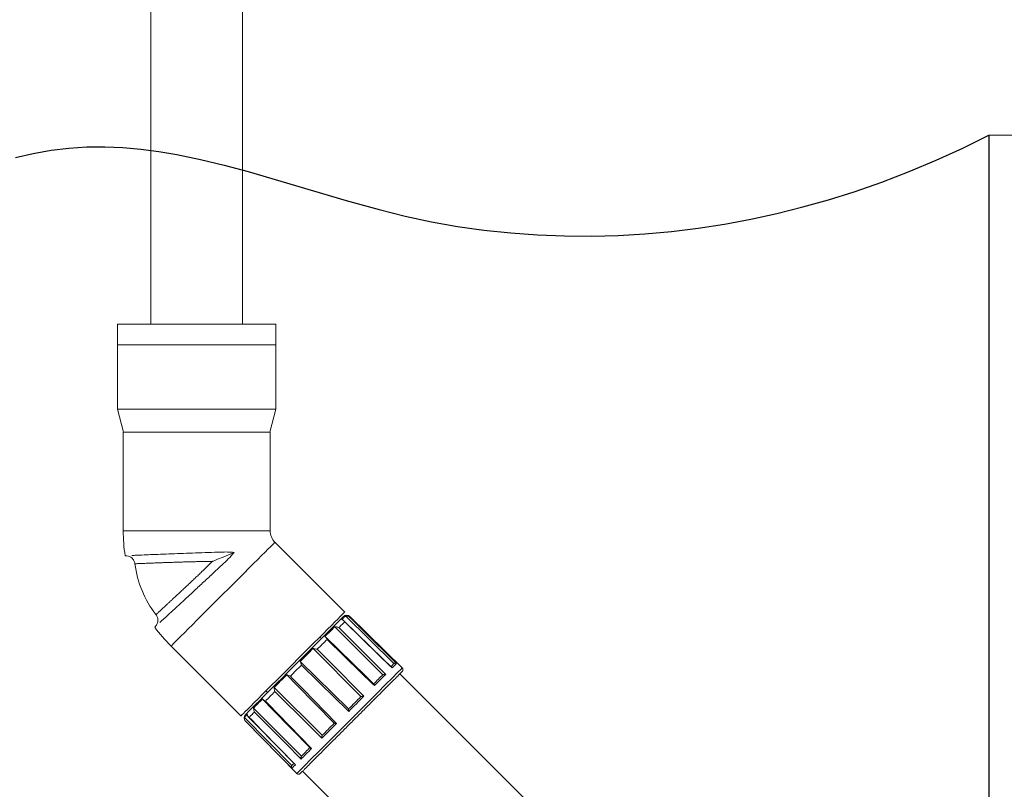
# Model space of a CAD drawing. Header units: millimetres. Extents: x 0 to 594, y 0 to 420.
# Tile 13 of 17: x 460 to 546, y 133 to 200. Entities that reach past the tile are written whole.
import ezdxf

# ---------------------------------------------------------------- set-up
doc = ezdxf.new("R2010")
doc.units = ezdxf.units.MM
doc.styles.add('SLDTEXTSTYLE1', font='TXT', dxfattribs={"width": 0.605})
doc.dimstyles.new('SLDDIMSTYLE0', dxfattribs={"dimtxt": 2.568319, "dimasz": 3.3, "dimexe": 0, "dimexo": 0.0625, "dimgap": 0.64208, "dimtad": 1, "dimdec": 1, "dimlfac": 5, "dimrnd": 1e-09, "dimzin": 12, "dimdsep": 46, "dimtxsty": 'SLDTEXTSTYLE1', "dimsah": 1, "dimcen": 0.09, "dimadec": 0, "dimazin": 3, "dimtfac": 1, "dimtdec": 1, "dimtofl": 0, "dimtmove": 0, "dimatfit": 3, "dimfxl": 1, "dimfrac": 2, "dimtolj": 1, "dimtzin": 12, "dimarcsym": 0})
doc.dimstyles.new('SLDDIMSTYLE1', dxfattribs={"dimtxt": 2.568319, "dimasz": 3.3, "dimexe": 0, "dimexo": 0.0625, "dimgap": 0.64208, "dimtad": 1, "dimdec": 1, "dimlfac": 5, "dimrnd": 1e-09, "dimzin": 12, "dimdsep": 46, "dimtxsty": 'SLDTEXTSTYLE1', "dimsah": 1, "dimcen": 0.09, "dimadec": 0, "dimazin": 3, "dimtfac": 1, "dimtdec": 1, "dimtofl": 0, "dimtmove": 0, "dimatfit": 3, "dimfxl": 1, "dimfrac": 2, "dimtolj": 1, "dimtzin": 12, "dimarcsym": 0})

# ---------------------------------------------------------------- blocks, each defined once
blk = doc.blocks.new('SW_BROKEN_VIEW_0')
at = {"color": 0, "linetype": 'Continuous'}
for p, q in [((161.443, -74.678), (163.724, -73.548)), ((163.724, -73.548), (163.724, -192.865)), ((83.61, -74.672), (85.166, -74.569)), ((85.166, -74.569), (86.726, -74.555)), ((86.726, -74.555), (88.289, -74.622)), ((78.957, -75.493), (80.506, -75.143)), ((80.506, -75.143), (82.056, -74.866)), ((82.056, -74.866), (83.61, -74.672)), ((88.289, -74.622), (89.855, -74.763)), ((89.855, -74.763), (91.425, -74.971)), ((91.425, -74.971), (92.998, -75.239)), ((92.998, -75.239), (95.063, -75.667)), ((159.124, -75.737), (161.443, -74.678)), ((95.063, -75.667), (97.134, -76.168)), ((97.134, -76.168), (99.211, -76.725)), ((156.772, -76.724), (159.124, -75.737)), ((99.211, -76.725), (102.048, -77.545)), ((154.387, -77.638), (156.772, -76.724)), ((102.048, -77.545), (104.897, -78.397)), ((151.974, -78.476), (154.387, -77.638)), ((104.897, -78.397), (107.758, -79.241)), ((149.756, -79.171), (151.974, -78.476)), ((107.758, -79.241), (110.632, -80.034)), ((147.518, -79.8), (149.756, -79.171)), ((110.632, -80.034), (112.899, -80.596)), ((112.899, -80.596), (115.175, -81.082)), ((142.988, -80.859), (145.261, -80.364)), ((145.261, -80.364), (147.518, -79.8)), ((115.175, -81.082), (117.457, -81.488)), ((138.399, -81.643), (140.7, -81.286)), ((140.7, -81.286), (142.988, -80.859)), ((117.457, -81.488), (119.745, -81.813)), ((119.745, -81.813), (122.083, -82.065)), ((122.083, -82.065), (124.424, -82.236)), ((124.424, -82.236), (126.764, -82.327)), ((129.102, -82.341), (131.436, -82.278)), ((131.436, -82.278), (133.765, -82.14)), ((133.765, -82.14), (136.086, -81.928)), ((136.086, -81.928), (138.399, -81.643)), ((126.764, -82.327), (129.102, -82.341))]:
    blk.add_line(p, q, dxfattribs=at)
blk = doc.blocks.new('_D')
at = {"color": 7, "linetype": 'Continuous', "lineweight": 0}
for p, q in [((544.518, 189.743), (562.972, 189.743)), ((561.972, 98.757), (561.972, 189.743)), ((557.44, 140.948), (557.44, 141.536)), ((557.44, 141.536), (561.384, 141.536)), ((561.384, 141.536), (561.384, 140.948)), ((557.44, 134.578), (557.44, 133.99)), ((557.44, 133.99), (561.384, 133.99)), ((561.384, 133.99), (561.384, 134.578)), ((519.35, 98.757), (562.972, 98.757))]:
    blk.add_line(p, q, dxfattribs=at)
for points in [[(561.972, 189.743), (561.472, 186.443), (562.472, 186.443)], [(561.972, 98.757), (562.472, 102.057), (561.472, 102.057)]]:
    blk.add_solid(points, dxfattribs=at)
at = {"color": 7, "linetype": 'Continuous', "lineweight": 0, "char_height": 2.6458, "attachment_point": 1, "rotation": 90, "style": 'SLDTEXTSTYLE1'}
for s, insert in [('min.', (553.441, 142.871, 0.02)), ('min.', (557.973, 142.969, 0.02)), ('5,9', (557.973, 135.313, 0.02)), ('150', (553.441, 133.647, 0.02))]:
    blk.add_mtext(s, dxfattribs=dict(at, insert=insert))
blk = doc.blocks.new('_D_1')
at = {"color": 7, "linetype": 'Continuous', "lineweight": 0}
for p, q in [((473.05, 394.199), (369.179, 394.199)), ((370.179, 98.757), (370.179, 394.199)), ((365.647, 221.239), (365.647, 221.827)), ((365.647, 221.827), (369.591, 221.827)), ((369.591, 221.827), (369.591, 221.239)), ((365.647, 212.91), (365.647, 212.322)), ((369.591, 212.322), (369.591, 212.91)), ((365.647, 212.322), (369.591, 212.322)), ((519.35, 98.757), (369.179, 98.757))]:
    blk.add_line(p, q, dxfattribs=at)
for points in [[(370.179, 394.199), (369.679, 390.899), (370.679, 390.899)], [(370.179, 98.757), (370.679, 102.057), (369.679, 102.057)]]:
    blk.add_solid(points, dxfattribs=at)
at = {"color": 7, "linetype": 'Continuous', "lineweight": 0, "char_height": 2.6458, "attachment_point": 1, "rotation": 90, "style": 'SLDTEXTSTYLE1'}
for s, insert in [('95,3', (366.181, 213.645, 0.02)), ('2420', (361.648, 211.979, 0.02))]:
    blk.add_mtext(s, dxfattribs=dict(at, insert=insert))

msp = doc.modelspace()

# ---------------------------------------------------------------- linework, layer by layer
at = {"color": 7, "linetype": 'Continuous', "lineweight": 15}
for p, q in [((471.529, 238.091), (471.529, 173.291)), ((479.529, 173.291), (479.529, 238.091)), ((468.629, 173.291), (468.629, 171.491)), ((482.429, 173.291), (468.629, 173.291)), ((482.429, 171.491), (482.429, 173.291)), ((468.629, 171.491), (468.629, 165.891)), ((482.429, 171.491), (468.629, 171.491)), ((482.429, 165.891), (482.429, 171.491)), ((468.629, 165.891), (469.165, 163.891)), ((468.629, 165.891), (482.429, 165.891)), ((481.893, 163.891), (482.429, 165.891)), ((469.129, 163.891), (469.129, 155.291)), ((481.929, 163.891), (469.129, 163.891)), ((481.929, 155.291), (481.929, 163.891)), ((488.422, 148.217), (482.341, 154.298)), ((492.706, 143.732), (488.5, 147.878)), ((493.443, 143.335), (488.874, 147.825)), ((491.727, 142.754), (487.547, 146.925)), ((486.388, 145.9), (486.246, 146.041)), ((473.29, 145.247), (479.371, 139.166)), ((489.825, 140.852), (485.671, 145.049)), ((488.755, 139.782), (484.539, 143.917)), ((518.545, 117.528), (493.23, 142.843)), ((486.458, 137.485), (482.264, 141.642)), ((481.547, 141.342), (481.688, 141.2)), ((484.649, 135.676), (480.482, 139.86)), ((483.814, 134.841), (479.671, 139.049)), ((479.763, 138.714), (484.253, 134.145)), ((484.745, 134.357), (510.059, 109.043))]:
    msp.add_line(p, q, dxfattribs=at)
at = {"color": 8, "linetype": 'Continuous', "lineweight": 0}
msp.add_line((481.929, 155.291), (469.129, 155.291), dxfattribs=at)
at = {"color": 8, "linetype": 'Continuous', "lineweight": 0, "flags": 128}
for points in [[(482.341, 154.298), (482.316, 154.273), (482.242, 154.199), (482.119, 154.076), (481.95, 153.907), (481.734, 153.692), (481.476, 153.434), (481.178, 153.135), (480.843, 152.801), (480.475, 152.432), (480.078, 152.035), (479.656, 151.613), (479.214, 151.171), (478.756, 150.713), (478.288, 150.245), (477.815, 149.772), (477.342, 149.299), (476.874, 148.831), (476.417, 148.374), (475.975, 147.932), (475.553, 147.51), (475.155, 147.112), (474.787, 146.744), (474.452, 146.409), (474.154, 146.111), (473.896, 145.853), (473.681, 145.638), (473.511, 145.468), (473.389, 145.346), (473.315, 145.272), (473.29, 145.247)], [(488.829, 147.781), (489.057, 147.556), (489.97, 146.657), (492.933, 143.737)], [(488.419, 147.37), (488.365, 147.316), (488.308, 147.259), (488.248, 147.199), (488.185, 147.136), (488.12, 147.071), (488.052, 147.003), (487.981, 146.933), (487.908, 146.859)], [(487.908, 146.859), (488.135, 146.633), (489.042, 145.729), (491.987, 142.791)], [(492.54, 143.345), (492.311, 143.568), (491.395, 144.463), (488.419, 147.37)], [(486.877, 145.829), (486.776, 145.728), (486.674, 145.625), (486.569, 145.52), (486.463, 145.414), (486.356, 145.307), (486.247, 145.198), (486.136, 145.088), (486.025, 144.976)], [(491.001, 141.806), (490.772, 142.029), (489.855, 142.924), (486.877, 145.829)], [(486.025, 144.976), (486.25, 144.749), (487.151, 143.838), (490.077, 140.881)], [(484.65, 143.601), (484.529, 143.481), (484.408, 143.36), (484.287, 143.239), (484.166, 143.118), (484.045, 142.997), (483.925, 142.876), (483.804, 142.756), (483.684, 142.636)], [(488.763, 139.567), (488.535, 139.792), (487.62, 140.689), (484.65, 143.601)], [(485.478, 135.399), (486.155, 136.075), (486.935, 136.855), (487.787, 137.708), (488.68, 138.601), (489.579, 139.5), (490.449, 140.37), (491.258, 141.178), (491.973, 141.893), (492.567, 142.487), (493.018, 142.938), (493.308, 143.228), (493.426, 143.346), (493.416, 143.337)], [(492.933, 143.737), (492.905, 143.709), (492.871, 143.675), (492.83, 143.635), (492.784, 143.588), (492.732, 143.536), (492.674, 143.478), (492.61, 143.414), (492.54, 143.345)], [(483.684, 142.636), (483.908, 142.407), (484.805, 141.492), (487.716, 138.52)], [(491.987, 142.791), (491.879, 142.683), (491.767, 142.571), (491.649, 142.454), (491.528, 142.332), (491.402, 142.207), (491.273, 142.077), (491.139, 141.943), (491.001, 141.806)], [(482.334, 141.285), (482.226, 141.177), (482.119, 141.07), (482.014, 140.965), (481.91, 140.862), (481.808, 140.76), (481.708, 140.66), (481.61, 140.561), (481.514, 140.465)], [(486.426, 137.23), (486.198, 137.455), (485.288, 138.357), (482.334, 141.285)], [(490.077, 140.881), (489.919, 140.723), (489.758, 140.562), (489.596, 140.4), (489.432, 140.236), (489.266, 140.07), (489.099, 139.903), (488.932, 139.736), (488.763, 139.567)], [(481.514, 140.465), (481.737, 140.236), (482.632, 139.319), (485.536, 136.34)], [(480.549, 139.501), (480.483, 139.434), (480.419, 139.37), (480.358, 139.309), (480.299, 139.251), (480.244, 139.195), (480.191, 139.142), (480.141, 139.093), (480.095, 139.046)], [(480.095, 139.046), (480.318, 138.817), (481.214, 137.901), (484.121, 134.925)], [(484.615, 135.419), (484.389, 135.646), (483.485, 136.553), (480.549, 139.501)], [(479.775, 138.726), (479.768, 138.719), (479.764, 138.715), (479.763, 138.714)], [(483.816, 134.62), (483.591, 134.848), (482.693, 135.761), (479.775, 138.726)], [(487.716, 138.52), (487.549, 138.353), (487.384, 138.188), (487.219, 138.023), (487.056, 137.861), (486.895, 137.7), (486.736, 137.541), (486.58, 137.384), (486.426, 137.23)], [(485.536, 136.34), (485.406, 136.21), (485.279, 136.083), (485.157, 135.961), (485.039, 135.843), (484.926, 135.73), (484.817, 135.621), (484.713, 135.518), (484.615, 135.419)], [(484.121, 134.925), (484.062, 134.866), (484.009, 134.813), (483.961, 134.766), (483.92, 134.724), (483.885, 134.689), (483.856, 134.66), (483.833, 134.637), (483.816, 134.62)], [(484.251, 134.172), (484.3, 134.22), (484.532, 134.453), (484.93, 134.851), (485.478, 135.399)]]:
    msp.add_lwpolyline(points, dxfattribs=at)
at = {"color": 7, "linetype": 'Continuous', "lineweight": 15, "flags": 128}
for points in [[(478.781, 153.405), (478.308, 153.209), (477.824, 153.009), (477.344, 152.81), (477.105, 152.711), (476.985, 152.661), (476.925, 152.637), (476.895, 152.624), (476.873, 152.615), (476.867, 152.613), (476.866, 152.612), (476.865, 152.612), (476.865, 152.612), (476.865, 152.612), (476.865, 152.612), (476.865, 152.612)], [(488.422, 148.217), (488.397, 148.192), (488.323, 148.118), (488.2, 147.995), (488.031, 147.826), (487.816, 147.61), (487.558, 147.352), (487.259, 147.054), (486.925, 146.719), (486.556, 146.351), (486.159, 145.954), (485.737, 145.532), (485.295, 145.09), (484.837, 144.632), (484.369, 144.164), (483.896, 143.691), (483.423, 143.218), (482.956, 142.75), (482.498, 142.293), (482.056, 141.851), (481.634, 141.429), (481.236, 141.031), (480.868, 140.663), (480.533, 140.328), (480.235, 140.03), (479.977, 139.772), (479.762, 139.557), (479.592, 139.387), (479.47, 139.265), (479.396, 139.191), (479.371, 139.166)], [(481.324, 140.836), (481.696, 141.208), (482.096, 141.608), (482.519, 142.031), (482.96, 142.472), (483.413, 142.925), (483.874, 143.386), (484.336, 143.848), (484.795, 144.308), (485.246, 144.758), (485.682, 145.194), (486.098, 145.61), (486.491, 146.003), (486.855, 146.367), (487.186, 146.698), (487.48, 146.992), (487.733, 147.245), (487.943, 147.455), (488.108, 147.62), (488.225, 147.737), (488.292, 147.804), (488.31, 147.822)], [(488.5, 147.878), (488.474, 147.852), (488.443, 147.821), (488.408, 147.786), (488.368, 147.746), (488.323, 147.701), (488.274, 147.652), (488.22, 147.598), (488.162, 147.54)], [(487.547, 146.925), (487.452, 146.831), (487.355, 146.733), (487.253, 146.631), (487.148, 146.527), (487.04, 146.419), (486.929, 146.307), (486.815, 146.193), (486.698, 146.076)], [(492.503, 143.403), (491.751, 144.137), (488.352, 147.458)], [(490.958, 141.945), (490.25, 142.636), (486.768, 146.033)], [(485.671, 145.049), (485.534, 144.912), (485.395, 144.773), (485.255, 144.633), (485.114, 144.492), (484.971, 144.35), (484.828, 144.206), (484.684, 144.062), (484.539, 143.917)], [(492.706, 143.732), (492.68, 143.707), (492.65, 143.677), (492.616, 143.643), (492.578, 143.605), (492.536, 143.563), (492.49, 143.517), (492.44, 143.467), (492.439, 143.466)], [(483.376, 142.754), (483.232, 142.611), (483.09, 142.468), (482.949, 142.327), (482.809, 142.187), (482.67, 142.048), (482.533, 141.911), (482.398, 141.776), (482.264, 141.642)], [(483.378, 142.752), (484.261, 141.85), (487.51, 138.535)], [(491.727, 142.754), (491.637, 142.664), (491.544, 142.571), (491.448, 142.475), (491.349, 142.376), (491.247, 142.274), (491.142, 142.169), (491.035, 142.061), (490.925, 141.951)], [(479.765, 139.277), (479.766, 139.278), (479.798, 139.31), (479.88, 139.392), (480.011, 139.523), (480.189, 139.701), (480.412, 139.924), (480.678, 140.19), (480.983, 140.495), (481.324, 140.836)], [(481.276, 140.654), (481.165, 140.543), (481.057, 140.435), (480.952, 140.33), (480.851, 140.229), (480.753, 140.131), (480.659, 140.037), (480.569, 139.947), (480.482, 139.86)], [(489.825, 140.852), (489.695, 140.722), (489.564, 140.591), (489.431, 140.458), (489.298, 140.325), (489.163, 140.19), (489.028, 140.054), (488.892, 139.918), (488.755, 139.782)], [(481.325, 140.57), (482.143, 139.732), (485.407, 136.386)], [(479.934, 139.312), (479.885, 139.263), (479.84, 139.218), (479.801, 139.179), (479.765, 139.143), (479.735, 139.113), (479.709, 139.087), (479.687, 139.065), (479.671, 139.049)], [(480.021, 139.104), (480.759, 138.349), (484.074, 134.958)], [(487.51, 138.536), (487.374, 138.401), (487.24, 138.267), (487.106, 138.133), (486.974, 138.001), (486.843, 137.87), (486.713, 137.74), (486.585, 137.611), (486.458, 137.485)], [(485.4, 136.427), (485.296, 136.323), (485.194, 136.221), (485.096, 136.123), (485, 136.027), (484.908, 135.934), (484.818, 135.845), (484.732, 135.759), (484.649, 135.676)], [(483.985, 135.012), (483.976, 135.003), (483.939, 134.965), (483.905, 134.932), (483.876, 134.903), (483.851, 134.878), (483.83, 134.857), (483.814, 134.841)]]:
    msp.add_lwpolyline(points, dxfattribs=at)
at = {"color": 7, "linetype": 'Continuous', "lineweight": 15}
for centre, radius, start, end in [((483.334, 155.291), 14.205, 180.00001, 188.79158), ((483.334, 155.291), 1.405, 179.99995, 225.00013), ((479.129, 153.549), 9.053, 187.15957, 217.84509), ((488.593, 147.54), 0.4, 45.49759, 135.00206), ((483.334, 155.291), 14.204, 216.20731, 225.00027), ((480.048, 138.994), 0.4, 135.00078, 224.4992)]:
    msp.add_arc(centre, radius, start, end, dxfattribs=at)
at = {"color": 8, "linetype": 'Continuous', "lineweight": 0}
msp.add_arc((489.453, 147.201), 0.852, 132.88641, 137.10202, dxfattribs=at)
at = {"color": 7, "linetype": 'Continuous', "lineweight": 15}
for points, knots in [([(469.311, 153.121), (469.408, 153.115), (469.608, 153.105), (469.878, 152.949), (470.078, 152.712), (470.124, 152.516), (470.146, 152.421)], [0, 0, 0, 0, 0.240726, 0.499575, 0.758666, 1, 1, 1, 1]), ([(469.893, 153.146), (470.022, 153.152), (470.309, 153.164), (470.847, 153.187), (471.547, 153.216), (472.408, 153.251), (473.361, 153.289), (474.379, 153.328), (475.448, 153.366), (476.534, 153.408), (477.458, 153.43), (478.206, 153.458), (478.591, 153.423), (478.781, 153.405)], [0, 0, 0, 0, 0.043552, 0.096781, 0.181718, 0.279913, 0.387176, 0.503344, 0.623732, 0.747844, 0.869723, 0.935729, 1, 1, 1, 1]), ([(478.781, 153.405), (478.618, 153.214), (478.287, 152.824), (477.622, 152.23), (476.885, 151.525), (476.052, 150.757), (475.242, 150.003), (474.481, 149.3), (473.792, 148.663), (473.203, 148.121), (472.72, 147.677), (472.438, 147.418), (472.313, 147.304)], [0, 0, 0, 0, 0.084699, 0.172358, 0.300111, 0.428938, 0.554359, 0.673313, 0.77841, 0.870918, 0.943043, 1, 1, 1, 1]), ([(471.98, 147.995), (472.031, 147.913), (472.137, 147.742), (472.163, 147.432), (472.082, 147.132), (471.948, 146.982), (471.883, 146.91)], [0, 0, 0, 0, 0.241329, 0.500427, 0.759271, 1, 1, 1, 1]), ([(488.419, 147.37), (488.419, 147.37), (488.394, 147.413), (488.341, 147.479), (488.245, 147.533), (488.186, 147.538), (488.162, 147.54)], [0, 0, 0, 0, 0.004885, 0.452938, 0.779144, 1, 1, 1, 1]), ([(488.5, 147.878), (488.527, 147.879), (488.594, 147.882), (488.709, 147.857), (488.79, 147.813), (488.829, 147.781), (488.829, 147.781)], [0, 0, 0, 0, 0.229408, 0.570341, 0.995688, 1, 1, 1, 1]), ([(487.547, 146.925), (487.573, 146.925), (487.641, 146.924), (487.763, 146.908), (487.857, 146.881), (487.908, 146.86), (487.908, 146.859)], [0, 0, 0, 0, 0.2115743, 0.5546072, 0.9955946, 1, 1, 1, 1]), ([(486.877, 145.829), (486.877, 145.829), (486.861, 145.879), (486.829, 145.957), (486.766, 146.046), (486.716, 146.068), (486.698, 146.076)], [0, 0, 0, 0, 0.0053906, 0.4936852, 0.8120286, 1, 1, 1, 1]), ([(485.671, 145.049), (485.693, 145.044), (485.754, 145.03), (485.873, 145.011), (485.969, 144.991), (486.024, 144.976), (486.025, 144.976)], [0, 0, 0, 0, 0.185974, 0.522635, 0.99514, 1, 1, 1, 1]), ([(484.65, 143.601), (484.65, 143.602), (484.637, 143.657), (484.615, 143.747), (484.583, 143.855), (484.55, 143.901), (484.539, 143.917)], [0, 0, 0, 0, 0.005328, 0.500787, 0.827811, 1, 1, 1, 1]), ([(492.502, 143.402), (492.517, 143.384), (492.532, 143.366), (492.54, 143.345), (492.54, 143.345)], [0, 0, 0, 0, 0.9872659, 1, 1, 1, 1]), ([(492.706, 143.732), (492.719, 143.741), (492.744, 143.758), (492.793, 143.771), (492.853, 143.773), (492.902, 143.757), (492.928, 143.741), (492.933, 143.737), (492.933, 143.737)], [0, 0, 0, 0, 0.192236, 0.37345, 0.625562, 0.924658, 0.9966, 1, 1, 1, 1]), ([(493.43, 143.042), (493.441, 143.056), (493.464, 143.083), (493.491, 143.146), (493.496, 143.222), (493.472, 143.298), (493.442, 143.333), (493.428, 143.349)], [0, 0, 0, 0, 0.159448, 0.313864, 0.591569, 0.819811, 1, 1, 1, 1]), ([(483.376, 142.754), (483.391, 142.742), (483.434, 142.707), (483.541, 142.672), (483.629, 142.648), (483.684, 142.636), (483.684, 142.636)], [0, 0, 0, 0, 0.1720297, 0.4975356, 0.9946528, 1, 1, 1, 1]), ([(484.545, 134.158), (484.55, 134.163), (484.576, 134.189), (484.63, 134.243), (484.706, 134.318), (484.79, 134.402), (484.881, 134.493), (485.079, 134.691), (485.419, 135.031), (485.929, 135.541), (486.536, 136.148), (487.22, 136.832), (487.96, 137.572), (488.732, 138.345), (489.513, 139.125), (490.277, 139.889), (491, 140.613), (491.66, 141.272), (492.231, 141.844), (492.621, 142.233), (492.854, 142.466), (492.975, 142.588), (493.104, 142.717), (493.236, 142.849), (493.345, 142.957), (493.407, 143.019), (493.428, 143.041)], [0, 0, 0, 0, 0.0015961, 0.0088355, 0.0181472, 0.0272273, 0.0371935, 0.0488865, 0.0940184, 0.1520484, 0.2211154, 0.2989412, 0.3831511, 0.4710391, 0.5598338, 0.6467696, 0.7290352, 0.8041108, 0.8695611, 0.9220611, 0.9356128, 0.9481578, 0.9632122, 0.9790961, 0.9926943, 1, 1, 1, 1]), ([(491.727, 142.754), (491.74, 142.762), (491.765, 142.777), (491.816, 142.792), (491.884, 142.802), (491.944, 142.799), (491.979, 142.792), (491.986, 142.791), (491.987, 142.791)], [0, 0, 0, 0, 0.160762, 0.33253, 0.594503, 0.919748, 0.996426, 1, 1, 1, 1]), ([(482.334, 141.285), (482.334, 141.286), (482.319, 141.341), (482.298, 141.438), (482.28, 141.557), (482.268, 141.62), (482.264, 141.642)], [0, 0, 0, 0, 0.0047871, 0.473079, 0.8108875, 1, 1, 1, 1]), ([(490.957, 141.944), (490.958, 141.943), (490.972, 141.934), (490.986, 141.891), (490.997, 141.846), (491.001, 141.814), (491.001, 141.806), (491.001, 141.806)], [0, 0, 0, 0, 0.032091, 0.330228, 0.846319, 0.992943, 1, 1, 1, 1]), ([(481.276, 140.654), (481.283, 140.635), (481.302, 140.584), (481.387, 140.516), (481.465, 140.482), (481.513, 140.465), (481.514, 140.465)], [0, 0, 0, 0, 0.1922413, 0.5105154, 0.9946535, 1, 1, 1, 1]), ([(489.825, 140.852), (489.834, 140.856), (489.855, 140.865), (489.9, 140.873), (489.967, 140.881), (490.029, 140.882), (490.069, 140.882), (490.077, 140.881), (490.077, 140.881)], [0, 0, 0, 0, 0.114886, 0.266598, 0.532774, 0.90323, 0.995653, 1, 1, 1, 1]), ([(480.549, 139.501), (480.549, 139.501), (480.526, 139.55), (480.498, 139.644), (480.482, 139.765), (480.482, 139.834), (480.482, 139.86)], [0, 0, 0, 0, 0.004389, 0.442078, 0.785401, 1, 1, 1, 1]), ([(488.755, 139.782), (488.756, 139.777), (488.759, 139.763), (488.76, 139.73), (488.763, 139.672), (488.763, 139.615), (488.763, 139.576), (488.763, 139.568), (488.763, 139.567)], [0, 0, 0, 0, 0.0664211, 0.1948598, 0.462142, 0.8826894, 0.9946652, 1, 1, 1, 1]), ([(479.775, 138.726), (479.775, 138.727), (479.741, 138.763), (479.695, 138.842), (479.668, 138.956), (479.67, 139.022), (479.671, 139.049)], [0, 0, 0, 0, 0.004342, 0.4298566, 0.7696873, 1, 1, 1, 1]), ([(479.934, 139.312), (479.935, 139.288), (479.939, 139.228), (479.989, 139.129), (480.053, 139.072), (480.094, 139.046), (480.095, 139.046)], [0, 0, 0, 0, 0.223802, 0.551937, 0.995199, 1, 1, 1, 1]), ([(487.51, 138.536), (487.513, 138.535), (487.525, 138.529), (487.557, 138.527), (487.613, 138.522), (487.67, 138.521), (487.707, 138.52), (487.716, 138.52), (487.716, 138.52)], [0, 0, 0, 0, 0.061581, 0.18645, 0.452903, 0.879823, 0.994528, 1, 1, 1, 1]), ([(486.458, 137.485), (486.457, 137.483), (486.451, 137.472), (486.442, 137.445), (486.432, 137.396), (486.424, 137.322), (486.424, 137.264), (486.426, 137.23), (486.426, 137.23)], [0, 0, 0, 0, 0.021924, 0.141623, 0.32817, 0.606504, 0.995765, 1, 1, 1, 1]), ([(485.407, 136.386), (485.419, 136.378), (485.45, 136.355), (485.497, 136.346), (485.528, 136.341), (485.536, 136.34), (485.536, 136.34)], [0, 0, 0, 0, 0.30374, 0.839593, 0.992613, 1, 1, 1, 1]), ([(484.649, 135.676), (484.642, 135.664), (484.625, 135.638), (484.61, 135.586), (484.601, 135.52), (484.605, 135.461), (484.613, 135.426), (484.615, 135.419), (484.615, 135.419)], [0, 0, 0, 0, 0.165677, 0.339436, 0.600594, 0.921207, 0.996572, 1, 1, 1, 1]), ([(483.814, 134.841), (483.805, 134.828), (483.789, 134.803), (483.776, 134.754), (483.776, 134.696), (483.794, 134.648), (483.812, 134.625), (483.816, 134.62), (483.816, 134.62)], [0, 0, 0, 0, 0.194608, 0.375649, 0.625718, 0.923869, 0.99651, 1, 1, 1, 1]), ([(484.076, 134.961), (484.085, 134.951), (484.098, 134.937), (484.115, 134.928), (484.121, 134.926), (484.121, 134.925)], [0, 0, 0, 0, 0.67647, 0.985001, 1, 1, 1, 1]), ([(484.239, 134.159), (484.254, 134.146), (484.29, 134.116), (484.366, 134.091), (484.442, 134.097), (484.505, 134.123), (484.532, 134.146), (484.546, 134.158)], [0, 0, 0, 0, 0.1801941, 0.4084542, 0.6861456, 0.8405666, 1, 1, 1, 1]), ([(484.547, 134.159), (484.564, 134.176), (484.612, 134.224), (484.665, 134.278), (484.701, 134.314), (484.706, 134.319)], [0, 0, 0, 0, 0.322613, 0.899665, 1, 1, 1, 1])]:
    msp.add_open_spline(points, degree=3, knots=knots, dxfattribs=at)
at = {"color": 8, "linetype": 'Continuous', "lineweight": 0}
for points, knots in [([(476.865, 152.612), (476.731, 152.613), (476.457, 152.616), (476.04, 152.613), (475.622, 152.607), (475.207, 152.598), (474.796, 152.588), (474.397, 152.577), (474.007, 152.564), (473.621, 152.552), (473.244, 152.539), (472.88, 152.526), (472.535, 152.514), (472.166, 152.5), (471.779, 152.485), (471.426, 152.472), (471.132, 152.46), (470.902, 152.451), (470.674, 152.442), (470.482, 152.435), (470.285, 152.427), (470.235, 152.425), (470.135, 152.421), (470.147, 152.421), (470.147, 152.421)], [0, 0, 0, 0, 0.059843, 0.122343, 0.186182, 0.246192, 0.307722, 0.369824, 0.424283, 0.4819, 0.542002, 0.592607, 0.644259, 0.696225, 0.757623, 0.816807, 0.854029, 0.888685, 0.920051, 0.954179, 0.979737, 0.994794, 0.999963, 1, 1, 1, 1]), ([(471.98, 147.995), (471.98, 147.995), (471.971, 147.987), (472.046, 148.057), (472.073, 148.081), (472.17, 148.171), (472.263, 148.257), (472.417, 148.399), (472.625, 148.592), (472.86, 148.809), (473.082, 149.015), (473.281, 149.199), (473.501, 149.403), (473.738, 149.623), (473.99, 149.857), (474.256, 150.105), (474.532, 150.363), (474.816, 150.629), (475.1, 150.896), (475.39, 151.17), (475.688, 151.453), (476.036, 151.787), (476.43, 152.169), (476.721, 152.465), (476.865, 152.612)], [0, 0, 0, 0, 0.00001, 0.005216, 0.02046, 0.036483, 0.056481, 0.08006, 0.128581, 0.183714, 0.222978, 0.26351, 0.304738, 0.356516, 0.407975, 0.458388, 0.51883, 0.576753, 0.631475, 0.69308, 0.75465, 0.815108, 0.907993, 1, 1, 1, 1])]:
    msp.add_open_spline(points, degree=3, knots=knots, dxfattribs=at)

# ---------------------------------------------------------------- block references
at = {"color": 7, "linetype": 'Continuous'}
msp.add_blockref('SW_BROKEN_VIEW_0', (380.794, 263.291), dxfattribs=at)

# ---------------------------------------------------------------- dimensions: what is measured, and where the dimension line sits
at = {"color": 7, "linetype": 'Continuous', "lineweight": 0}
for base, p2, text, dimstyle, picture, middle in [((370.179, 394.199), (473.05, 394.199), '2420', 'SLDDIMSTYLE1', '_D_1', (370.179, 217.074)), ((561.972, 189.743), (544.518, 189.743), '<> min. ', 'SLDDIMSTYLE0', '_D', (561.972, 141.585))]:
    dim = msp.add_linear_dim(base=base, p1=(519.35, 98.757), p2=p2, angle=90, text=text, dimstyle=dimstyle, dxfattribs=at)
    dim.commit()
    dim.dimension.update_dxf_attribs({"geometry": picture, "text_midpoint": middle, "dimtype": 160})

doc.saveas('drawing.dxf')
